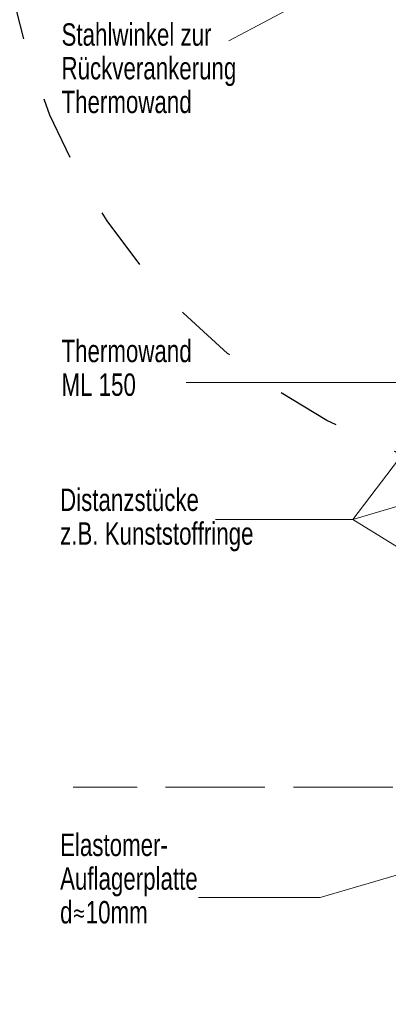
# Model space of a CAD drawing. Header units: metres. Extents: x 1316.5 to 1415.3, y -94.1 to -52.
# Tile 70 of 256: x 1342 to 1342.6, y -57 to -55.5. Entities that reach past the tile are written whole.
import ezdxf

# ---------------------------------------------------------------- set-up
doc = ezdxf.new("R2010")
doc.units = ezdxf.units.M
doc.header["$PDMODE"] = 65
doc.linetypes.add('AUSGEZOGEN', pattern=[0])
doc.linetypes.add('STRICHPUNKT2_S5', pattern=[0.1, 0.07, -0.01, 0.01, -0.01])
for name, color, linetype, lineweight in [('XR$11$Stütze', 3, 'AUSGEZOGEN', 18), ('XR$12$DETAIL', 7, 'AUSGEZOGEN', 25), ('XR$12$Text 1_100', 3, 'AUSGEZOGEN', 18), ('XR$9$Maßlinie 1_50', 7, 'AUSGEZOGEN', 25), ('XR$9$Text 1_100', 3, 'AUSGEZOGEN', 18), ('XR$9$Wand', 1, 'AUSGEZOGEN', 50)]:
    doc.layers.add(name, color=color, linetype=linetype, lineweight=lineweight)
doc.styles.add('ARIAL', font='arial.ttf')
doc.dimstyles.new('DIMSTYLE_27', dxfattribs={"dimtxt": 0.04, "dimasz": 0.03, "dimexe": 0, "dimexo": 1e-06, "dimgap": 0.02, "dimtad": 2, "dimrnd": 0.005, "dimzin": 4, "dimdsep": 46, "dimtxsty": 'ARIAL', "dimblk1": 'ALL_ML_KREIS', "dimblk2": 'ALL_ML_KREIS', "dimsah": 1, "dimcen": 0, "dimse1": 1, "dimse2": 1, "dimclrd": 7, "dimclre": 7, "dimclrt": 7, "dimadec": 0, "dimazin": 0, "dimtfac": 1, "dimtdec": 0, "dimtix": 1, "dimtmove": 2, "dimatfit": 3, "dimfxl": 0, "dimtzin": 0, "dimlwd": 0, "dimlwe": 25, "dimarcsym": 0})

# ---------------------------------------------------------------- blocks, each defined once
blk = doc.blocks.new('ALL_ML_KREIS')
at = {"color": 0, "linetype": 'ByBlock', "lineweight": -2}
for p, q in [((-1, 0), (0.5, 0)), ((0, -0.5), (0, 0.5))]:
    blk.add_line(p, q, dxfattribs=at)
blk.add_circle((0, 0), 0.15, dxfattribs=at)
blk = doc.blocks.new('*D640')
at = {"layer": 'DEFPOINTS', "color": 7, "linetype": 'AUSGEZOGEN', "lineweight": 25, "transparency": 33554687}
for p in [(1342.9201, -55.4923), (1341.9483, -56.7023), (1343.0001, -56.7023)]:
    blk.add_point(p, dxfattribs=at)
at = {"layer": 'XR$9$Maßlinie 1_50', "color": 7, "linetype": 'AUSGEZOGEN', "lineweight": -2, "transparency": 33554687}
blk.add_line((1341.9483, -56.7023), (1341.9483, -55.4923), dxfattribs=at)
at = {"layer": 'XR$9$Maßlinie 1_50', "color": 7, "linetype": 'AUSGEZOGEN', "lineweight": 25, "transparency": 33554687, "xscale": 0.03, "yscale": 0.03, "zscale": 0.03}
for p, rotation in [((1341.9483, -55.4923), 90), ((1341.9483, -56.7023), 270)]:
    blk.add_blockref('ALL_ML_KREIS', p, dxfattribs=dict(at, rotation=rotation))
at = {"layer": 'XR$9$Maßlinie 1_50', "color": 7, "linetype": 'AUSGEZOGEN', "lineweight": 25, "transparency": 33554687, "insert": (1341.9183, -56.0906), "char_height": 0.04, "width": 0.16, "attachment_point": 5, "rotation": 90, "style": 'ARIAL'}
blk.add_mtext('\\A1;{\\A1;{1.21\\H0.026400;\\S^ ;}}', dxfattribs=at)

msp = doc.modelspace()

# ---------------------------------------------------------------- linework, layer by layer
at = {"layer": 'XR$11$Stütze', "color": 5, "linetype": 'STRICHPUNKT2_S5', "lineweight": 13, "transparency": 33554687}
msp.add_line((1342.2447, -56.7023), (1343.6052, -56.7023), dxfattribs=at)
at = {"layer": 'XR$12$DETAIL', "color": 3, "linetype": 'STRICHPUNKT2_S5', "lineweight": 25, "transparency": 33554687}
msp.add_circle((1342.9622, -55.2709), 0.9754, dxfattribs=at)
at = {"layer": 'XR$9$Maßlinie 1_50', "color": 3, "linetype": 'STRICHPUNKT2_S5', "lineweight": 13, "transparency": 33554687}
msp.add_line((1343.0002, -56.7023), (1341.6538, -56.7023), dxfattribs=at)
at = {"layer": 'XR$9$Wand', "color": 3, "linetype": 'AUSGEZOGEN', "lineweight": 13, "transparency": 33554687}
for p, q in [((1342.3437, -55.5344), (1342.7726, -55.3068)), ((1342.9952, -55.6813), (1342.5379, -56.2833)), ((1342.2767, -56.069), (1342.6357, -56.069)), ((1342.9952, -56.1482), (1342.5379, -56.2833)), ((1342.5379, -56.2833), (1342.3229, -56.2833)), ((1342.9952, -56.5667), (1342.5379, -56.2833)), ((1343.0428, -56.7113), (1342.4865, -56.8752)), ((1342.4865, -56.8752), (1342.2963, -56.8752))]:
    msp.add_line(p, q, dxfattribs=at)

# ---------------------------------------------------------------- texts
at = {"layer": 'XR$12$Text 1_100', "color": 3, "linetype": 'AUSGEZOGEN', "lineweight": 18, "transparency": 33554687, "insert": (1340.1597, -56.7786), "char_height": 0.15, "width": 2.138238, "attachment_point": 1, "line_spacing_factor": 1.084337, "style": 'ARIAL'}
msp.add_mtext('\\A1;{\\L\\fArial|i0|b0;\\H0.150000;\\W0.800000;\\C3;Wandaufbau:\\l}\\P{\\fArial|i0|b0;\\H0.150000;\\W0.800000;\\C3;Sandwich, wärmegedämmt }\\P{\\fArial|i0|b0;\\H0.150000;\\W0.800000;\\C3;z.B. Fischer MW plus}\\P{\\fArial|i0|b0;\\H0.150000;\\W0.800000;\\C3;Unterkonstruktion }\\P{\\fArial|i0|b0;\\H0.150000;\\W0.800000;\\C3;Stahlbetonstützen}\\P', dxfattribs=at)
at = {"layer": 'XR$9$Text 1_100', "color": 3, "linetype": 'AUSGEZOGEN', "lineweight": 18, "transparency": 33554687, "char_height": 0.035, "attachment_point": 1, "line_spacing_factor": 0.903614, "style": 'ARIAL'}
for s, insert, width in [('\\A1;{\\fArial|i0|b0;\\H0.035000;\\W0.714286;\\C3;Stahlwinkel zur}\\P{\\fArial|i0|b0;\\H0.035000;\\W0.714286;\\C3;Rückverankerung}\\P{\\fArial|i0|b0;\\H0.035000;\\W0.714286;\\C3;Thermowand}\\P', (1342.0817, -55.507), 0.287982), ('\\A1;{\\fArial|i0|b0;\\H0.035000;\\W0.714286;\\C3;Thermowand }\\P{\\fArial|i0|b0;\\H0.035000;\\W0.714286;\\C3;ML 150}\\P', (1342.0817, -56.0023), 0.227135), ('\\A1;{\\fArial|i0|b0;\\H0.035000;\\W0.714286;\\C3;Distanzstücke}\\P{\\fArial|i0|b0;\\H0.035000;\\W0.714286;\\C3;z.B. Kunststoffringe}\\P', (1342.0795, -56.2352), 0.315877), ('\\A1;{\\fArial|i0|b0;\\H0.035000;\\W0.714286;\\C3;Elastomer-}\\P{\\fArial|i0|b0;\\H0.035000;\\W0.714286;\\C3;Auflagerplatte}\\P{\\fArial|i0|b0;\\H0.035000;\\W0.714286;\\C3;d\\fCambria Math|i0|b0;≈\\fArial|i0|b0;10mm}\\P', (1342.0795, -56.7752), 0.229204)]:
    msp.add_mtext(s, dxfattribs=dict(at, insert=insert, width=width))

# ---------------------------------------------------------------- dimensions: what is measured, and where the dimension line sits
at = {"layer": 'XR$9$Maßlinie 1_50', "color": 7, "linetype": 'AUSGEZOGEN', "lineweight": 25, "transparency": 33554687}
dim = msp.add_linear_dim(base=(1341.9483, -55.4923), p1=(1343.0001, -56.7023), p2=(1342.9201, -55.4923), angle=90, dimstyle='DIMSTYLE_27', override={"dimpost": '<>', "dimclrd": 7, "dimclre": 7, "dimclrt": 7, "dimlwd": 0, "dimlwe": 25}, dxfattribs=at)
dim.commit()
dim.dimension.update_dxf_attribs({"geometry": '*D640', "text_midpoint": (1341.9183, -56.0906), "dimtype": 160})

doc.saveas('drawing.dxf')
